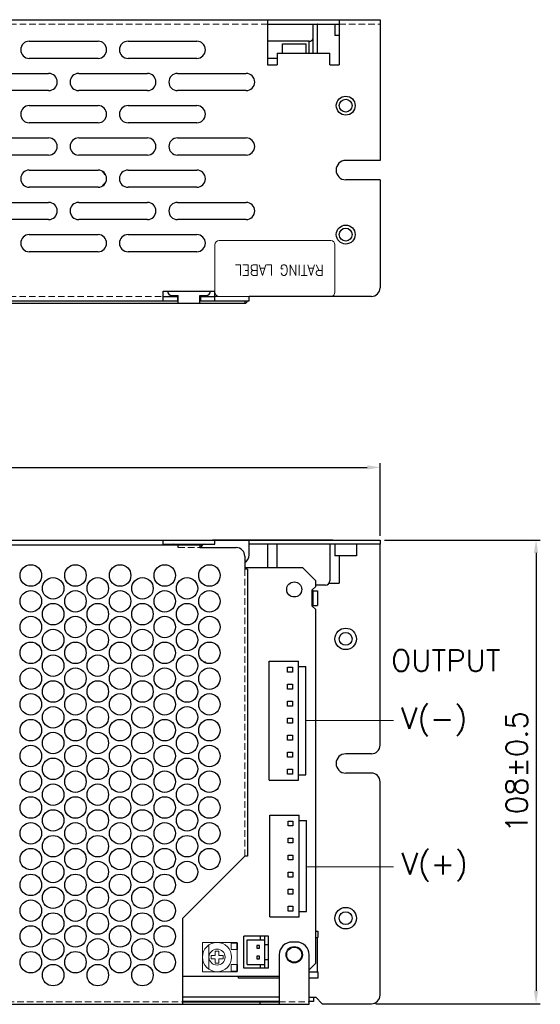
# Model space of a CAD drawing. Header units: millimetres. Extents: x 0 to 2584, y 0 to 2729.
# Tile 27 of 33: x 1325 to 1446, y 2138 to 2367. Entities that reach past the tile are written whole.
import ezdxf

# ---------------------------------------------------------------- set-up
doc = ezdxf.new("R2010")
doc.units = ezdxf.units.MM
doc.header["$LTSCALE"] = 6
doc.linetypes.add('HIDDEN', pattern=[0.375, 0.25, -0.125])
doc.layers.get('0').update_dxf_attribs({"linetype": 'CONTINUOUS'})
doc.layers.get('Defpoints').update_dxf_attribs({"linetype": 'CONTINUOUS'})
for name, color, linetype in [('02___PRT_ALL_AXES', 7, 'CONTINUOUS'), ('03___PRT_ALL_CURVES', 7, 'CONTINUOUS'), ('DIM', 2, 'CONTINUOUS'), ('H', 6, 'HIDDEN')]:
    doc.layers.add(name, color=color, linetype=linetype)
doc.styles.add('SIMPLEX', font='SIMPLEX.shx')
doc.styles.get("Standard").update_dxf_attribs({"font": 'ROMANS.SHX'})
doc.dimstyles.new('STANDARD$0', dxfattribs={"dimtxt": 3, "dimasz": 3, "dimexe": 1, "dimexo": 1, "dimgap": 1, "dimtad": 1, "dimdec": 1, "dimzin": 0, "dimdsep": 46, "dimtxsty": 'STANDARD', "dimcen": -0.5, "dimclrd": 2, "dimclre": 2, "dimclrt": 2, "dimadec": 0, "dimazin": 0, "dimtfac": 1, "dimtdec": 1, "dimtmove": 0, "dimatfit": 3, "dimfxl": 1, "dimtolj": 1, "dimtzin": 0, "dimarcsym": 0})

# ---------------------------------------------------------------- blocks, each defined once
blk = doc.blocks.new('*D70')
at = {"layer": 'Defpoints', "color": 0, "lineweight": 0}
for p in [(1409.17, 2245.74), (1407.17, 2137.84), (1445.5, 2137.84)]:
    blk.add_point(p, dxfattribs=at)
at = {"layer": 'DIM', "lineweight": -2}
for p, q in [((1410.17, 2245.74), (1446.5, 2245.74)), ((1445.5, 2242.74), (1445.5, 2140.84)), ((1408.17, 2137.84), (1446.5, 2137.84))]:
    blk.add_line(p, q, dxfattribs=at)
at = {"layer": 'DIM', "lineweight": 0}
for points in [[(1445, 2242.74), (1446, 2242.74), (1445.5, 2245.74)], [(1445, 2140.84), (1446, 2140.84), (1445.5, 2137.84)]]:
    blk.add_solid(points, dxfattribs=at)
at = {"layer": 'DIM', "lineweight": 0, "insert": (1441, 2191.79), "char_height": 5, "attachment_point": 5, "rotation": 90, "style": 'SIMPLEX'}
blk.add_mtext('\\A1;108%%P0.5', dxfattribs=at)
blk = doc.blocks.new('*D69')
at = {"layer": 'Defpoints', "color": 0, "lineweight": 0}
for p in [(1409.17, 2262.64), (1157.17, 2245.74), (1409.17, 2245.74)]:
    blk.add_point(p, dxfattribs=at)
at = {"layer": 'DIM', "lineweight": -2}
for p, q in [((1157.17, 2246.74), (1157.17, 2263.64)), ((1160.17, 2262.64), (1406.17, 2262.64)), ((1409.17, 2246.74), (1409.17, 2263.64))]:
    blk.add_line(p, q, dxfattribs=at)
at = {"layer": 'DIM', "lineweight": 0}
for points in [[(1160.17, 2263.14), (1160.17, 2262.14), (1157.17, 2262.64)], [(1406.17, 2263.14), (1406.17, 2262.14), (1409.17, 2262.64)]]:
    blk.add_solid(points, dxfattribs=at)
at = {"layer": 'DIM', "lineweight": 0, "insert": (1283.17, 2267.14), "char_height": 5, "attachment_point": 5, "style": 'SIMPLEX'}
blk.add_mtext('\\A1;252.0±0.5', dxfattribs=at)

msp = doc.modelspace()

# ---------------------------------------------------------------- linework, layer by layer
at = {"color": 7, "linetype": 'Continuous'}
for p, q in [((1157.17, 2366.83), (1409.17, 2366.83)), ((1382.97, 2366.83), (1382.97, 2356.33)), ((1393.57, 2359.03), (1393.57, 2365.73)), ((1399.67, 2366.83), (1399.67, 2356.33)), ((1409.17, 2366.83), (1409.17, 2365.83)), ((1327.47, 2361.83), (1343.47, 2361.83)), ((1350.47, 2361.83), (1366.47, 2361.83)), ((1392.67, 2359.03), (1392.67, 2361.83)), ((1385.17, 2359.03), (1397.47, 2359.03)), ((1385.17, 2359.03), (1385.17, 2356.33)), ((1397.47, 2356.33), (1397.47, 2359.03)), ((1343.47, 2357.83), (1327.47, 2357.83)), ((1366.47, 2357.83), (1350.47, 2357.83)), ((1382.97, 2356.33), (1385.17, 2356.33)), ((1397.47, 2356.33), (1399.67, 2356.33)), ((1315.97, 2354.33), (1331.97, 2354.33)), ((1338.97, 2354.33), (1354.97, 2354.33)), ((1361.97, 2354.33), (1377.97, 2354.33)), ((1331.97, 2350.33), (1315.97, 2350.33)), ((1354.97, 2350.33), (1338.97, 2350.33)), ((1377.97, 2350.33), (1361.97, 2350.33)), ((1327.47, 2346.83), (1343.47, 2346.83)), ((1350.47, 2346.83), (1366.47, 2346.83)), ((1343.47, 2342.83), (1327.47, 2342.83)), ((1366.47, 2342.83), (1350.47, 2342.83)), ((1315.97, 2339.33), (1331.97, 2339.33)), ((1338.97, 2339.33), (1354.97, 2339.33)), ((1361.97, 2339.33), (1377.97, 2339.33)), ((1331.97, 2335.33), (1315.97, 2335.33)), ((1354.97, 2335.33), (1338.97, 2335.33)), ((1377.97, 2335.33), (1361.97, 2335.33)), ((1327.47, 2331.83), (1343.47, 2331.83)), ((1350.47, 2331.83), (1366.47, 2331.83)), ((1409.17, 2329.58), (1409.17, 2304.43)), ((1343.47, 2327.83), (1327.47, 2327.83)), ((1366.47, 2327.83), (1350.47, 2327.83)), ((1315.97, 2324.33), (1331.97, 2324.33)), ((1338.97, 2324.33), (1354.97, 2324.33)), ((1361.97, 2324.33), (1377.97, 2324.33)), ((1331.97, 2320.33), (1315.97, 2320.33)), ((1354.97, 2320.33), (1338.97, 2320.33)), ((1377.97, 2320.33), (1361.97, 2320.33)), ((1327.47, 2316.83), (1343.47, 2316.83)), ((1350.47, 2316.83), (1366.47, 2316.83)), ((1343.47, 2312.83), (1327.47, 2312.83)), ((1366.47, 2312.83), (1350.47, 2312.83)), ((1358.67, 2303.63), (1370.67, 2303.63)), ((1358.67, 2301.43), (1358.67, 2303.63)), ((1370.67, 2301.43), (1370.67, 2303.63)), ((1285.67, 2301.43), (1362.17, 2301.43)), ((1361.97, 2302.43), (1361.97, 2301.43)), ((1362.17, 2300.83), (1362.17, 2301.43)), ((1367.17, 2301.43), (1378.67, 2301.43)), ((1367.37, 2302.43), (1367.37, 2301.43)), ((1377.67, 2301.43), (1377.67, 2300.83)), ((1407.17, 2302.43), (1378.67, 2302.43)), ((1378.67, 2301.43), (1378.67, 2302.43)), ((1157.17, 2245.74), (1409.17, 2245.74)), ((1358.67, 2244.74), (1358.67, 2245.74)), ((1370.67, 2244.74), (1370.67, 2245.74)), ((1378.67, 2242.24), (1378.67, 2245.74)), ((1409.17, 2245.74), (1409.17, 2244.74)), ((1358.67, 2244.74), (1360.97, 2244.74)), ((1368.37, 2244.74), (1370.67, 2244.74)), ((1393.57, 2233.94), (1394.57, 2233.94)), ((1394.57, 2233.94), (1394.57, 2230.54)), ((1393.57, 2230.54), (1394.57, 2230.54)), ((1383.37, 2217.54), (1390.17, 2217.54)), ((1383.37, 2189.88), (1383.37, 2217.54)), ((1387.6, 2216.16), (1388.74, 2216.16)), ((1387.6, 2215.02), (1387.6, 2216.16)), ((1388.74, 2216.16), (1388.74, 2215.02)), ((1390.17, 2189.88), (1390.17, 2217.54)), ((1390.17, 2216.29), (1391.87, 2216.29)), ((1391.87, 2191.13), (1391.87, 2216.29)), ((1388.74, 2215.02), (1387.6, 2215.02)), ((1387.6, 2212.2), (1388.74, 2212.2)), ((1387.6, 2211.06), (1387.6, 2212.2)), ((1388.74, 2212.2), (1388.74, 2211.06)), ((1388.74, 2211.06), (1387.6, 2211.06)), ((1387.6, 2208.24), (1388.74, 2208.24)), ((1387.6, 2207.1), (1387.6, 2208.24)), ((1388.74, 2207.1), (1387.6, 2207.1)), ((1388.74, 2208.24), (1388.74, 2207.1)), ((1387.6, 2204.28), (1388.74, 2204.28)), ((1387.6, 2203.14), (1387.6, 2204.28)), ((1388.74, 2203.14), (1387.6, 2203.14)), ((1388.74, 2204.28), (1388.74, 2203.14)), ((1387.6, 2200.32), (1388.74, 2200.32)), ((1387.6, 2199.18), (1387.6, 2200.32)), ((1388.74, 2200.32), (1388.74, 2199.18)), ((1388.74, 2199.18), (1387.6, 2199.18)), ((1387.6, 2196.36), (1388.74, 2196.36)), ((1387.6, 2195.22), (1387.6, 2196.36)), ((1388.74, 2195.22), (1387.6, 2195.22)), ((1388.74, 2196.36), (1388.74, 2195.22)), ((1387.6, 2192.4), (1388.74, 2192.4)), ((1387.6, 2191.26), (1387.6, 2192.4)), ((1388.74, 2191.26), (1387.6, 2191.26)), ((1388.74, 2192.4), (1388.74, 2191.26)), ((1390.17, 2191.13), (1391.87, 2191.13)), ((1383.37, 2189.88), (1390.17, 2189.88)), ((1383.5, 2181.72), (1390.3, 2181.72)), ((1383.5, 2158.02), (1383.5, 2181.72)), ((1390.3, 2158.02), (1390.3, 2181.72)), ((1387.73, 2180.34), (1388.87, 2180.34)), ((1387.73, 2179.2), (1387.73, 2180.34)), ((1388.87, 2179.2), (1387.73, 2179.2)), ((1388.87, 2180.34), (1388.87, 2179.2)), ((1390.3, 2180.47), (1392, 2180.47)), ((1392, 2159.27), (1392, 2180.47)), ((1387.73, 2176.38), (1388.87, 2176.38)), ((1387.73, 2175.24), (1387.73, 2176.38)), ((1388.87, 2175.24), (1387.73, 2175.24)), ((1388.87, 2176.38), (1388.87, 2175.24)), ((1387.73, 2172.42), (1388.87, 2172.42)), ((1387.73, 2171.28), (1387.73, 2172.42)), ((1388.87, 2172.42), (1388.87, 2171.28)), ((1388.87, 2171.28), (1387.73, 2171.28)), ((1387.73, 2168.46), (1388.87, 2168.46)), ((1387.73, 2167.32), (1387.73, 2168.46)), ((1388.87, 2168.46), (1388.87, 2167.32)), ((1388.87, 2167.32), (1387.73, 2167.32)), ((1387.73, 2164.5), (1388.87, 2164.5)), ((1387.73, 2163.36), (1387.73, 2164.5)), ((1388.87, 2163.36), (1387.73, 2163.36)), ((1388.87, 2164.5), (1388.87, 2163.36)), ((1387.73, 2160.54), (1388.87, 2160.54)), ((1387.73, 2159.4), (1387.73, 2160.54)), ((1388.87, 2159.4), (1387.73, 2159.4)), ((1388.87, 2160.54), (1388.87, 2159.4)), ((1390.3, 2159.27), (1392, 2159.27)), ((1383.5, 2158.02), (1390.3, 2158.02)), ((1383.15, 2153.52), (1377.4, 2153.52)), ((1377.4, 2146.12), (1377.4, 2153.52)), ((1378.22, 2152.67), (1382.32, 2152.67)), ((1378.22, 2146.97), (1378.22, 2152.67)), ((1381.32, 2152.67), (1381.32, 2153.52)), ((1382.32, 2146.12), (1382.32, 2153.52)), ((1383.15, 2146.12), (1383.15, 2153.52)), ((1381.09, 2151.39), (1380.45, 2151.39)), ((1380.45, 2151.39), (1380.45, 2150.75)), ((1380.45, 2150.75), (1381.09, 2150.75)), ((1381.09, 2150.75), (1381.09, 2151.39)), ((1383.15, 2151.57), (1382.32, 2151.57)), ((1381.09, 2148.89), (1380.45, 2148.89)), ((1380.45, 2148.89), (1380.45, 2148.25)), ((1380.45, 2148.25), (1381.09, 2148.25)), ((1381.09, 2148.25), (1381.09, 2148.89)), ((1383.15, 2148.07), (1382.32, 2148.07)), ((1383.15, 2146.12), (1377.4, 2146.12)), ((1378.22, 2146.97), (1382.32, 2146.97)), ((1381.32, 2146.12), (1381.32, 2146.97)), ((1385.67, 2138.34), (1363.17, 2138.34)), ((1363.17, 2138.29), (1385.67, 2138.29)), ((1381.17, 2138.29), (1381.17, 2137.69)), ((1393.67, 2138.34), (1392.67, 2138.34)), ((1393.67, 2139.34), (1393.67, 2138.34))]:
    msp.add_line(p, q, dxfattribs=at)
at = {"color": 3, "linetype": 'Continuous'}
for p, q in [((1382.97, 2365.83), (1399.67, 2365.83)), ((1394.57, 2359.03), (1394.57, 2365.73)), ((1392.67, 2361.83), (1382.97, 2361.83)), ((1189.67, 2300.83), (1377.67, 2300.83)), ((1358.67, 2302.43), (1362.17, 2302.43)), ((1360.67, 2302.63), (1362.17, 2302.63)), ((1362.17, 2301.43), (1362.17, 2302.63)), ((1367.17, 2302.63), (1368.67, 2302.63)), ((1367.17, 2300.83), (1367.17, 2302.63)), ((1367.17, 2302.43), (1370.67, 2302.43)), ((1286.67, 2244.59), (1367.88, 2244.59)), ((1360.97, 2244.74), (1368.37, 2244.74)), ((1362.17, 2243.99), (1362.17, 2244.59)), ((1367.17, 2244.59), (1367.17, 2243.99)), ((1367.17, 2243.99), (1375.67, 2243.99)), ((1409.17, 2244.74), (1378.67, 2244.74)), ((1382.97, 2244.74), (1382.97, 2239.24)), ((1385.17, 2239.24), (1385.17, 2244.74)), ((1397.47, 2244.74), (1397.47, 2236.24)), ((1409.17, 2197.99), (1409.17, 2244.74)), ((1377.67, 2241.99), (1377.67, 2238.99)), ((1399.67, 2242.04), (1399.67, 2235.74)), ((1378.27, 2238.99), (1377.67, 2238.99)), ((1378.27, 2238.99), (1378.27, 2172.19)), ((1396.47, 2235.24), (1394.17, 2235.24)), ((1397.32, 2235.74), (1399.67, 2235.74)), ((1393.57, 2233.94), (1393.37, 2233.94)), ((1393.57, 2230.54), (1393.57, 2233.94)), ((1393.37, 2230.54), (1393.57, 2230.54)), ((1407.17, 2195.99), (1401.17, 2195.99)), ((1407.17, 2191.49), (1401.17, 2191.49)), ((1409.17, 2139.84), (1409.17, 2189.49)), ((1363.17, 2157.69), (1377.67, 2172.19)), ((1378.27, 2172.19), (1377.67, 2172.19)), ((1363.17, 2157.69), (1363.17, 2137.69)), ((1389.67, 2152.19), (1388.67, 2152.19)), ((1394.17, 2153.24), (1394.67, 2153.24)), ((1394.57, 2145.24), (1394.57, 2153.24)), ((1385.67, 2149.19), (1385.67, 2137.69)), ((1392.67, 2137.69), (1392.67, 2149.19)), ((1392.67, 2145.24), (1394.67, 2145.24)), ((1385.67, 2139.34), (1363.17, 2139.34)), ((1392.67, 2139.34), (1394.17, 2139.34)), ((1394.17, 2139.34), (1395.67, 2137.84)), ((1173.67, 2137.69), (1392.67, 2137.69)), ((1395.67, 2137.84), (1407.17, 2137.84))]:
    msp.add_line(p, q, dxfattribs=at)
at = {"color": 3, "linetype": 'Continuous', "lineweight": 0}
for p, q in [((1374.49, 2151.93), (1375.99, 2151.93)), ((1374.49, 2150.43), (1374.49, 2151.93)), ((1375.79, 2151.93), (1375.79, 2150.43)), ((1375.99, 2151.93), (1375.99, 2150.43)), ((1374.49, 2150.43), (1375.99, 2150.43)), ((1374.49, 2146.93), (1375.99, 2146.93)), ((1374.49, 2145.43), (1374.49, 2146.93)), ((1374.49, 2145.43), (1375.99, 2145.43)), ((1375.79, 2146.93), (1375.79, 2145.43)), ((1375.99, 2146.93), (1375.99, 2145.43))]:
    msp.add_line(p, q, dxfattribs=at)
at = {"color": 7, "linetype": 'Continuous', "lineweight": 0}
for p, q in [((1375.89, 2151.93), (1375.89, 2152.08)), ((1369.32, 2145.84), (1369.32, 2151.52)), ((1371.59, 2150.08), (1370.79, 2150.08)), ((1370.79, 2150.08), (1370.79, 2149.08)), ((1371.59, 2149.08), (1371.59, 2150.08)), ((1375.89, 2146.93), (1375.89, 2150.43)), ((1370.79, 2149.08), (1369.79, 2149.08)), ((1369.79, 2148.28), (1369.79, 2149.08)), ((1369.79, 2148.28), (1370.79, 2148.28)), ((1370.79, 2148.28), (1370.79, 2147.28)), ((1370.79, 2147.28), (1371.59, 2147.28)), ((1372.59, 2149.08), (1371.59, 2149.08)), ((1371.59, 2148.28), (1372.59, 2148.28)), ((1371.59, 2147.28), (1371.59, 2148.28)), ((1372.59, 2149.08), (1372.59, 2148.28)), ((1375.89, 2145.28), (1375.89, 2145.43))]:
    msp.add_line(p, q, dxfattribs=at)
at = {"color": 7, "linetype": 'Continuous'}
for centre, radius in [((1401.17, 2346.83), 2.2), ((1401.17, 2346.83), 1.5), ((1401.17, 2316.83), 2.2), ((1401.17, 2316.83), 1.5)]:
    msp.add_circle(centre, radius, dxfattribs=at)
at = {"color": 7, "linetype": 'Continuous', "lineweight": 0}
for radius in [3.4, 1.87]:
    msp.add_circle((1371.19, 2148.68), radius, dxfattribs=at)
at = {"color": 7, "linetype": 'Continuous'}
for centre, radius, start, end in [((1394.67, 2365.73), 1.1, 174.4766, 180), ((1327.47, 2359.83), 2, 90, 270), ((1343.47, 2359.83), 2, 270, 90), ((1350.47, 2359.83), 2, 90, 270), ((1366.47, 2359.83), 2, 270, 90), ((1331.97, 2352.33), 2, 270, 90), ((1338.97, 2352.33), 2, 90, 270), ((1354.97, 2352.33), 2, 270, 90), ((1361.97, 2352.33), 2, 90, 270), ((1377.97, 2352.33), 2, 270, 90), ((1327.47, 2344.83), 2, 90, 270), ((1343.47, 2344.83), 2, 270, 90), ((1350.47, 2344.83), 2, 90, 270), ((1366.47, 2344.83), 2, 270, 90), ((1331.97, 2337.33), 2, 270, 90), ((1338.97, 2337.33), 2, 90, 270), ((1354.97, 2337.33), 2, 270, 90), ((1361.97, 2337.33), 2, 90, 270), ((1377.97, 2337.33), 2, 270, 90), ((1327.47, 2329.83), 2, 90, 270), ((1343.47, 2329.83), 2, 270, 90), ((1350.47, 2329.83), 2, 90, 270), ((1366.47, 2329.83), 2, 270, 90), ((1331.97, 2322.33), 2, 270, 90), ((1338.97, 2322.33), 2, 90, 270), ((1354.97, 2322.33), 2, 270, 90), ((1361.97, 2322.33), 2, 90, 270), ((1377.97, 2322.33), 2, 270, 90), ((1327.47, 2314.83), 2, 90, 270), ((1343.47, 2314.83), 2, 270, 90), ((1350.47, 2314.83), 2, 90, 270), ((1366.47, 2314.83), 2, 270, 90), ((1407.17, 2304.43), 2, 270, 0), ((1360.97, 2243.74), 1, 59.8701, 90), ((1368.37, 2243.74), 1, 90, 165.129), ((1376.67, 2242.24), 2, 300.3556, 0)]:
    msp.add_arc(centre, radius, start, end, dxfattribs=at)
at = {"color": 3, "linetype": 'Continuous'}
for centre, radius, start, end in [((1394.67, 2365.73), 0.1, 90, 180), ((1392.67, 2362.83), 1, 270, 335.0657), ((1360.67, 2303.63), 1, 180, 270), ((1368.67, 2303.63), 1, 270, 0), ((1377.67, 2301.43), 0.6, 270, 0), ((1375.67, 2241.99), 2, 0, 90), ((1396.47, 2236.24), 1, 270, 0), ((1407.17, 2197.99), 2, 270, 0), ((1407.17, 2189.49), 2, 0, 90), ((1388.67, 2149.19), 3, 90, 180), ((1389.67, 2149.19), 3, 0, 90), ((1407.17, 2139.84), 2, 270, 0)]:
    msp.add_arc(centre, radius, start, end, dxfattribs=at)
at = {"layer": '02___PRT_ALL_AXES', "color": 3, "linetype": 'Continuous'}
for p, q in [((1398.67, 2365.83), (1398.67, 2363.13)), ((1399.67, 2363.13), (1398.67, 2363.13)), ((1398.67, 2244.74), (1398.67, 2242.04)), ((1403.67, 2244.74), (1403.67, 2242.04)), ((1403.67, 2242.04), (1398.67, 2242.04)), ((1394.17, 2154.74), (1394.67, 2154.74)), ((1394.67, 2154.74), (1394.67, 2153.24)), ((1394.67, 2145.24), (1394.67, 2143.74)), ((1376.17, 2143.74), (1376.17, 2144.24)), ((1385.67, 2143.74), (1376.17, 2143.74)), ((1394.67, 2143.74), (1392.67, 2143.74))]:
    msp.add_line(p, q, dxfattribs=at)
at = {"layer": '02___PRT_ALL_AXES', "color": 7, "linetype": 'Continuous'}
for p, q in [((1409.17, 2365.83), (1409.17, 2334.08)), ((1386.42, 2361.23), (1391.92, 2361.23)), ((1386.42, 2359.03), (1386.42, 2361.23)), ((1391.92, 2359.03), (1391.92, 2361.23)), ((1385.17, 2357.83), (1382.97, 2357.83)), ((1409.17, 2334.08), (1401.17, 2334.08)), ((1409.17, 2329.58), (1401.17, 2329.58)), ((1391.17, 2239.24), (1377.67, 2239.24)), ((1394.17, 2236.24), (1391.17, 2239.24)), ((1393.37, 2234.14), (1394.17, 2234.94)), ((1393.37, 2230.34), (1393.37, 2234.14)), ((1394.17, 2234.94), (1394.17, 2236.24)), ((1394.17, 2229.54), (1393.37, 2230.34)), ((1394.17, 2147.24), (1394.17, 2229.54)), ((1392.67, 2145.74), (1394.17, 2147.24)), ((1363.17, 2144.24), (1385.67, 2144.24))]:
    msp.add_line(p, q, dxfattribs=at)
at = {"layer": '02___PRT_ALL_AXES', "color": 7, "linetype": 'Continuous', "lineweight": 0}
for p, q in [((1375.89, 2152.08), (1367.79, 2152.08)), ((1367.79, 2152.08), (1367.79, 2145.28)), ((1367.79, 2145.28), (1375.89, 2145.28))]:
    msp.add_line(p, q, dxfattribs=at)
at = {"layer": '02___PRT_ALL_AXES', "color": 3, "linetype": 'Continuous'}
for centre, radius in [((1327.82, 2237.49), 2.5), ((1338.22, 2237.49), 2.5), ((1348.62, 2237.49), 2.5), ((1359.02, 2237.49), 2.5), ((1369.42, 2237.49), 2.5), ((1333.02, 2234.49), 2.5), ((1343.42, 2234.49), 2.5), ((1353.82, 2234.49), 2.5), ((1364.22, 2234.49), 2.5), ((1327.82, 2231.49), 2.5), ((1338.22, 2231.49), 2.5), ((1348.62, 2231.49), 2.5), ((1359.02, 2231.49), 2.5), ((1369.42, 2231.49), 2.5), ((1333.02, 2228.49), 2.5), ((1343.42, 2228.49), 2.5), ((1353.82, 2228.49), 2.5), ((1364.22, 2228.49), 2.5), ((1327.82, 2225.49), 2.5), ((1338.22, 2225.49), 2.5), ((1348.62, 2225.49), 2.5), ((1359.02, 2225.49), 2.5), ((1369.42, 2225.49), 2.5), ((1333.02, 2222.49), 2.5), ((1343.42, 2222.49), 2.5), ((1353.82, 2222.49), 2.5), ((1364.22, 2222.49), 2.5), ((1401.17, 2222.74), 2.5), ((1327.82, 2219.49), 2.5), ((1338.22, 2219.49), 2.5), ((1348.62, 2219.49), 2.5), ((1359.02, 2219.49), 2.5), ((1369.42, 2219.49), 2.5), ((1333.02, 2216.49), 2.5), ((1343.42, 2216.49), 2.5), ((1353.82, 2216.49), 2.5), ((1364.22, 2216.49), 2.5), ((1327.82, 2213.49), 2.5), ((1338.22, 2213.49), 2.5), ((1348.62, 2213.49), 2.5), ((1359.02, 2213.49), 2.5), ((1369.42, 2213.49), 2.5), ((1333.02, 2210.49), 2.5), ((1343.42, 2210.49), 2.5), ((1353.82, 2210.49), 2.5), ((1364.22, 2210.49), 2.5), ((1327.82, 2207.49), 2.5), ((1338.22, 2207.49), 2.5), ((1348.62, 2207.49), 2.5), ((1359.02, 2207.49), 2.5), ((1369.42, 2207.49), 2.5), ((1333.02, 2204.49), 2.5), ((1343.42, 2204.49), 2.5), ((1353.82, 2204.49), 2.5), ((1364.22, 2204.49), 2.5), ((1327.82, 2201.49), 2.5), ((1338.22, 2201.49), 2.5), ((1348.62, 2201.49), 2.5), ((1359.02, 2201.49), 2.5), ((1369.42, 2201.49), 2.5), ((1333.02, 2198.49), 2.5), ((1343.42, 2198.49), 2.5), ((1353.82, 2198.49), 2.5), ((1364.22, 2198.49), 2.5), ((1327.82, 2195.49), 2.5), ((1338.22, 2195.49), 2.5), ((1348.62, 2195.49), 2.5), ((1359.02, 2195.49), 2.5), ((1369.42, 2195.49), 2.5), ((1333.02, 2192.49), 2.5), ((1343.42, 2192.49), 2.5), ((1353.82, 2192.49), 2.5), ((1364.22, 2192.49), 2.5), ((1327.82, 2189.49), 2.5), ((1338.22, 2189.49), 2.5), ((1348.62, 2189.49), 2.5), ((1359.02, 2189.49), 2.5), ((1369.42, 2189.49), 2.5), ((1333.02, 2186.49), 2.5), ((1343.42, 2186.49), 2.5), ((1353.82, 2186.49), 2.5), ((1364.22, 2186.49), 2.5), ((1327.82, 2183.49), 2.5), ((1338.22, 2183.49), 2.5), ((1348.62, 2183.49), 2.5), ((1359.02, 2183.49), 2.5), ((1369.42, 2183.49), 2.5), ((1333.02, 2180.49), 2.5), ((1343.42, 2180.49), 2.5), ((1353.82, 2180.49), 2.5), ((1364.22, 2180.49), 2.5), ((1327.82, 2177.49), 2.5), ((1338.22, 2177.49), 2.5), ((1348.62, 2177.49), 2.5), ((1359.02, 2177.49), 2.5), ((1369.42, 2177.49), 2.5), ((1333.02, 2174.49), 2.5), ((1343.42, 2174.49), 2.5), ((1353.82, 2174.49), 2.5), ((1364.22, 2174.49), 2.5), ((1327.82, 2171.49), 2.5), ((1338.22, 2171.49), 2.5), ((1348.62, 2171.49), 2.5), ((1359.02, 2171.49), 2.5), ((1369.42, 2171.49), 2.5), ((1333.02, 2168.49), 2.5), ((1343.42, 2168.49), 2.5), ((1353.82, 2168.49), 2.5), ((1364.22, 2168.49), 2.5), ((1327.82, 2165.49), 2.5), ((1338.22, 2165.49), 2.5), ((1348.62, 2165.49), 2.5), ((1359.02, 2165.49), 2.5), ((1333.02, 2162.49), 2.5), ((1343.42, 2162.49), 2.5), ((1353.82, 2162.49), 2.5), ((1327.82, 2159.49), 2.5), ((1338.22, 2159.49), 2.5), ((1348.62, 2159.49), 2.5), ((1359.02, 2159.49), 2.5), ((1333.02, 2156.49), 2.5), ((1343.42, 2156.49), 2.5), ((1353.82, 2156.49), 2.5), ((1401.17, 2157.74), 2.5), ((1327.82, 2153.49), 2.5), ((1338.22, 2153.49), 2.5), ((1348.62, 2153.49), 2.5), ((1359.02, 2153.49), 2.5), ((1333.02, 2150.49), 2.5), ((1343.42, 2150.49), 2.5), ((1353.82, 2150.49), 2.5), ((1327.82, 2147.49), 2.5), ((1338.22, 2147.49), 2.5), ((1348.62, 2147.49), 2.5), ((1359.02, 2147.49), 2.5), ((1389.17, 2149.24), 1.9), ((1333.02, 2144.49), 2.5), ((1343.42, 2144.49), 2.5), ((1353.82, 2144.49), 2.5)]:
    msp.add_circle(centre, radius, dxfattribs=at)
at = {"layer": '02___PRT_ALL_AXES', "color": 7, "linetype": 'Continuous'}
for centre, radius in [((1389.17, 2234.24), 1.75), ((1401.17, 2222.74), 1.5), ((1401.17, 2157.74), 1.5), ((1389.17, 2149.24), 1.75)]:
    msp.add_circle(centre, radius, dxfattribs=at)
for centre, radius, start, end in [((1401.17, 2331.83), 2.25, 90, 270), ((1346.62, 2332.83), 2.5, 212.4918, 235.79), ((1346.62, 2326.83), 2.5, 124.21, 147.5082), ((1329.57, 2221.94), 0.575, 214.6116, 254.7743), ((1368.17, 2216.79), 0.575, 37.2008, 93.0011)]:
    msp.add_arc(centre, radius, start, end, dxfattribs=at)
at = {"layer": '02___PRT_ALL_AXES', "color": 3, "linetype": 'Continuous'}
msp.add_arc((1401.17, 2193.74), 2.25, 90, 270, dxfattribs=at)
at = {"layer": '03___PRT_ALL_CURVES', "color": 4, "linetype": 'Continuous'}
msp.add_line((1398.17, 2245.74), (1370.17, 2245.74), dxfattribs=at)
at = {"layer": 'DIM', "lineweight": 0}
for p, q in [((1370.67, 2314.43), (1370.67, 2303.43)), ((1397.67, 2315.43), (1371.67, 2315.43)), ((1398.67, 2303.43), (1398.67, 2314.43)), ((1371.67, 2302.43), (1397.67, 2302.43)), ((1391.87, 2203.71), (1412.26, 2203.71)), ((1391.87, 2169.72), (1412.26, 2169.72))]:
    msp.add_line(p, q, dxfattribs=at)
for centre, start, end in [((1371.67, 2314.43), 90, 180), ((1397.67, 2314.43), 0, 90), ((1371.67, 2303.43), 180, 270), ((1397.67, 2303.43), 270, 0)]:
    msp.add_arc(centre, 1, start, end, dxfattribs=at)
at = {"layer": 'H', "lineweight": 0}
for p, q in [((1382.97, 2365.83), (1183.37, 2365.83)), ((1399.67, 2365.83), (1409.17, 2365.83)), ((1289.17, 2302.43), (1358.67, 2302.43)), ((1370.67, 2302.43), (1378.67, 2302.43)), ((1362.17, 2243.99), (1367.17, 2243.99)), ((1377.67, 2172.19), (1377.67, 2238.99)), ((1189.67, 2138.29), (1363.17, 2138.29)), ((1385.67, 2138.29), (1392.67, 2138.29))]:
    msp.add_line(p, q, dxfattribs=at)

# ---------------------------------------------------------------- texts
at = {"layer": 'DIM', "lineweight": 0, "style": 'SIMPLEX', "width": 0.9}
msp.add_text('RATING LABEL', height=2.5, rotation=180, dxfattribs=at).set_placement((1396.03, 2309.81))
at = {"layer": 'DIM', "lineweight": 0, "style": 'SIMPLEX'}
msp.add_text('OUTPUT', height=5, dxfattribs=at).set_placement((1411.72, 2215.2))
at = {"layer": 'DIM', "lineweight": 0, "char_height": 5, "attachment_point": 5, "style": 'SIMPLEX'}
for s, insert in [('V(-)', (1421.73, 2203.44)), ('V(+)', (1421.85, 2169.6))]:
    msp.add_mtext(s, dxfattribs=dict(at, insert=insert))

# ---------------------------------------------------------------- dimensions: what is measured, and where the dimension line sits
at = {"layer": 'DIM', "lineweight": 0}
dim = msp.add_linear_dim(base=(1409.17, 2262.64), p1=(1157.17, 2245.74), p2=(1409.17, 2245.74), dimstyle='STANDARD$0', override={"dimtxt": 5, "dimgap": 2, "dimtad": 3, "dimtxsty": 'SIMPLEX', "dimcen": -2, "dimclrd": 256, "dimclre": 256, "dimclrt": 256, "dimtol": 1, "dimtp": 0.5, "dimtm": 0.5}, dxfattribs=at)
dim.commit()
dim.dimension.update_dxf_attribs({"geometry": '*D69', "text_midpoint": (1283.17, 2262.64), "dimtype": 160})
dim = msp.add_linear_dim(base=(1445.5, 2137.84), p1=(1409.17, 2245.74), p2=(1407.17, 2137.84), angle=90, text='108%%P0.5', dimstyle='STANDARD$0', override={"dimtxt": 5, "dimgap": 2, "dimtad": 3, "dimtxsty": 'SIMPLEX', "dimcen": -2, "dimclrd": 256, "dimclre": 256, "dimclrt": 256, "dimtol": 1, "dimtp": 0.5, "dimtm": 0.5}, dxfattribs=at)
dim.commit()
dim.dimension.update_dxf_attribs({"geometry": '*D70', "text_midpoint": (1445.5, 2191.79), "dimtype": 160})

doc.saveas('drawing.dxf')
